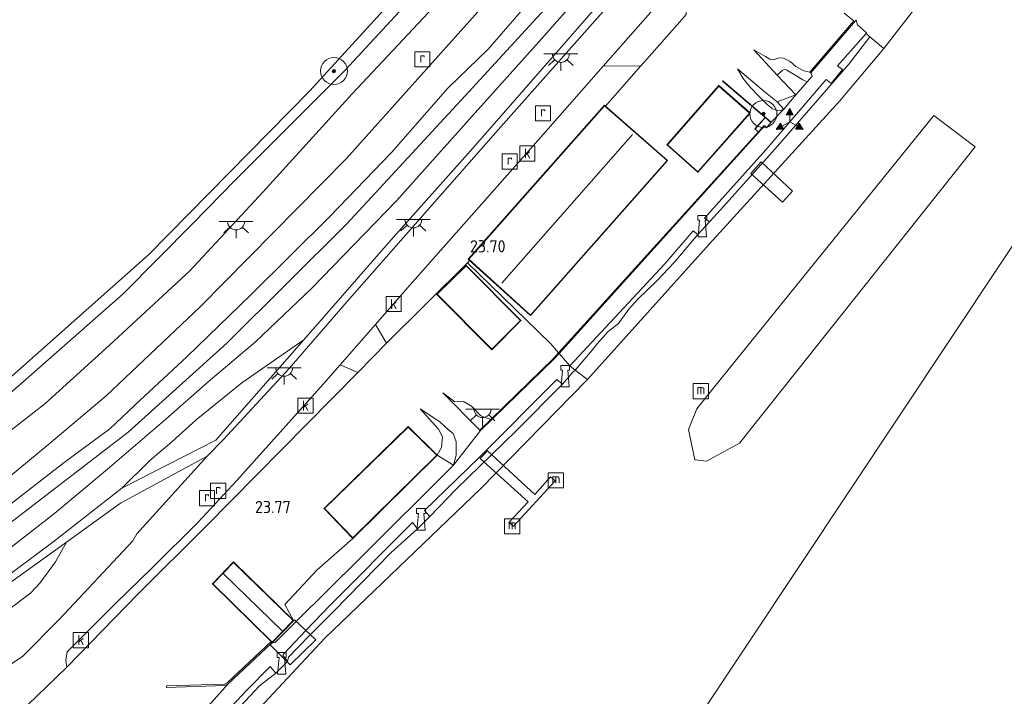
# Model space of a CAD drawing. Header units: metres. Extents: x 185049 to 189876, y 349292 to 352302.
# Tile 215 of 256: x 189560 to 189705, y 351005 to 351105. Entities that reach past the tile are written whole.
import ezdxf
from ezdxf.enums import TextEntityAlignment as Align

# ---------------------------------------------------------------- set-up
doc = ezdxf.new("R2010")
doc.units = ezdxf.units.M
for name, color, linetype, lineweight in [('B-WE-GR-BOOM-S', 90, 'Continuous', 25), ('B-WE-GR-GRAS-GV', 60, 'Continuous', 13), ('B-WE-GW-OPHOGING_KRUIN-G', 90, 'Continuous', 18), ('B-WE-GW-TALUD_KRUIN-G', 90, 'Continuous', 18), ('B-WE-GW-TALUD_TEEN-G', 90, 'Continuous', 18), ('B-WE-IE-MEUBILAIR_WATERWEGMEUBILAIR-S', 150, 'Continuous', 25), ('B-WE-IE-MEUBILAIR_WEGMEUBILAIR_VERKEERSBORD-S', 7, 'Continuous', 25), ('B-WE-IE-TERREINAFSCHEIDING_DOORGANG-G', 210, 'Continuous', 18), ('B-WE-IE-TERREINAFSCHEIDING_KUNSTMATIG_HEKWERK-G', 20, 'IE-TERREINAFSCHEIDING-KUNSTMATIG', 18), ('B-WE-IE-TERREINAFSCHEIDING_KUNSTMATIG_MUUR-GV', 90, 'Continuous', 18), ('B-WE-KG-KADASTRAAL_DAKRAND-G', 170, 'Continuous', 18), ('B-WE-KG-KADASTRAAL_NOK-G', 10, 'Continuous', 18), ('B-WE-KL-ET_LS_OV_LICHTPUNT-S', 190, 'Continuous', 25), ('B-WE-KW-KUNSTWERK_BRUG-GV', 170, 'Continuous', 18), ('B-WE-KW-KUNSTWERK_PONTON-GV', 170, 'Continuous', 18), ('B-WE-KW-KUNSTWERK_STEIGER-GV', 170, 'Continuous', 18), ('B-WE-OB-BEKLEDING_STEEN-GV', 30, 'Continuous', 18), ('B-WE-OB-BEKLEDING_STORTSTEEN-GV', 30, 'Continuous', 18), ('B-WE-OB-OEVERVOORZIENING-G', 7, 'Continuous', 18), ('B-WE-OG-BEBOUWING_BEDRIJVEN-GV', 7, 'Continuous', 18), ('B-WE-OG-BEBOUWING_LOODS-GV', 7, 'Continuous', 35), ('B-WE-OG-BEBOUWING_LUIFEL-GV', 7, 'Continuous', 18), ('B-WE-OG-BEBOUWING_SCHUUR-GV', 7, 'Continuous', 35), ('B-WE-OG-TERREIN-GV', 7, 'Continuous', 18), ('B-WE-OG-WATER_HAVEN-GV', 170, 'Continuous', 18), ('B-WE-OG-WATER_KANAAL-GV', 120, 'Continuous', 18), ('B-WE-OG-WATER_RIVIER-GV', 130, 'Continuous', 18), ('B-WE-OG-WEG_TRAP-GV', 7, 'Continuous', 18), ('B-WE-RI-GWA_KOLK-S', 30, 'Continuous', 25), ('B-WE-RI-GWA_RIOOLPUT-S', 30, 'Continuous', 25), ('B-WE-VH-ONVERHARD-GV', 252, 'Continuous', 18), ('B-WE-VH-VERHARDING_ASFALT-GV', 252, 'Continuous', 18), ('B-WE-VH-VERHARDING_BASALTVERHARDING-GV', 252, 'Continuous', 18), ('B-WE-VH-VERHARDING_BETON-GV', 252, 'Continuous', 18), ('B-WE-VH-VERHARDING_STRAATBAKSTEEN-GV', 252, 'Continuous', 18), ('X-XX-AL-HOOGTELABEL-S', 7, 'Continuous', 25)]:
    doc.layers.add(name, color=color, linetype=linetype, lineweight=lineweight)
doc.styles.add('NLCS-ISO', font='NLCS-ISO.ttf')
doc.styles.add('NLCS-ISO-ANNOTATIVE-T18', font='NLCS-ISO.ttf', dxfattribs={"height": 1.8})
doc.linetypes.add('IE-TERREINAFSCHEIDING-KUNSTMATIG', pattern='A,4,[82,NLCS.SHX,S=0.75,R=90,X=0,Y=0],4,-2', length=10)

# ---------------------------------------------------------------- blocks, each defined once
blk = doc.blocks.new('SAL-HOOGTELABEL-SO')
at = {"color": 0, "linetype": 'ByBlock', "lineweight": -2, "style": 'NLCS-ISO-ANNOTATIVE-T18'}
blk.add_attdef('HOOGTE', text='', height=1.8, dxfattribs=at).set_placement((2.79, 0), align=Align.RIGHT)
blk = doc.blocks.new('SGR-BOOM_01-SO')
at = {"linetype": 'ByBlock', "lineweight": 18}
h = blk.add_hatch(color=0, dxfattribs=at)
h.dxf.hatch_style = 1
edge = h.paths.add_edge_path()
edge.add_arc((0, 0), 0.25, 0, 360)
at = {"color": 0, "linetype": 'ByBlock', "lineweight": 18}
for radius in [2, 0.25]:
    blk.add_circle((0, 0), radius, dxfattribs=at)
blk = doc.blocks.new('SIE-WEG_VERKEERSBORD_WEGWIJZER-SO')
at = {"linetype": 'ByBlock', "lineweight": 18}
h = blk.add_hatch(color=0, dxfattribs=at)
h.dxf.hatch_style = 1
h.paths.add_polyline_path([(0.5, 1), (0, 2), (-0.5, 1)])
h = blk.add_hatch(color=0, dxfattribs=at)
h.dxf.hatch_style = 1
h.paths.add_polyline_path([(-1.38, -0.22), (-2, -1.15), (-0.88, -1.09)])
h = blk.add_hatch(color=0, dxfattribs=at)
h.dxf.hatch_style = 1
h.paths.add_polyline_path([(1.38, -0.22), (2, -1.15), (0.88, -1.09)])
at = {"color": 0, "linetype": 'ByBlock', "lineweight": 18}
for points in [[(0.5, 1), (0, 2), (-0.5, 1)], [(-1.38, -0.22), (-2, -1.15), (-0.88, -1.09)], [(1.38, -0.22), (2, -1.15), (0.88, -1.09)]]:
    blk.add_lwpolyline(points, close=True, dxfattribs=at)
for points in [[(-1.13, -0.65), (0, 0)], [(0, 1), (0, 0)], [(1.13, -0.65), (0, 0)]]:
    blk.add_lwpolyline(points, dxfattribs=at)
blk = doc.blocks.new('SIE-WATER_BOLDER-SO')
at = {"color": 0, "linetype": 'ByBlock', "lineweight": 18}
blk.add_lwpolyline([(0.4, 0.87), (0.6, -1.59), (-0.6, -1.59), (-0.4, 0.87), (-0.65, 0.87), (-0.65, 1.59), (0.65, 1.59), (0.65, 0.87)], close=True, dxfattribs=at)
blk = doc.blocks.new('SIE-WATER_MEERPAAL-SO')
at = {"color": 0, "linetype": 'ByBlock', "lineweight": 18}
blk.add_lwpolyline([(-1.12, -1.12), (1.12, -1.12), (1.12, 1.12), (-1.12, 1.12)], close=True, dxfattribs=at)
at = {"color": 0, "linetype": 'ByBlock', "lineweight": 18, "style": 'NLCS-ISO'}
blk.add_text('m', height=1.5, dxfattribs=at).set_placement((0, 0.28), align=Align.MIDDLE_CENTER)
blk = doc.blocks.new('SKL-ET_OV_LICHTPUNT-SO')
at = {"color": 0, "linetype": 'ByBlock', "lineweight": 18}
for points in [[(-1.25, 0), (-2.5, 0)], [(1.25, 0), (2.5, 0)], [(-0.92, -0.85), (-1.83, -1.7)], [(0, -1.25), (0, -2.5)], [(0.92, -0.85), (1.83, -1.7)]]:
    blk.add_lwpolyline(points, dxfattribs=at)
blk.add_lwpolyline([(0, 0), (1.25, 0, -1), (-1.25, 0)], format="xyb", close=True, dxfattribs=at)
blk = doc.blocks.new('SRI-PUT_INSPECTIEPUT_RIOOLPUT-SO')
at = {"color": 0, "linetype": 'ByBlock', "lineweight": 18}
blk.add_lwpolyline([(-1.12, -1.12), (1.12, -1.12), (1.12, 1.12), (-1.12, 1.12)], close=True, dxfattribs=at)
at = {"color": 0, "linetype": 'ByBlock', "lineweight": 18, "style": 'NLCS-ISO'}
blk.add_text('r', height=1.5, dxfattribs=at).set_placement((0, 0.28), align=Align.MIDDLE_CENTER)
blk = doc.blocks.new('SRI-KOLK-SO')
at = {"color": 0, "linetype": 'ByBlock', "lineweight": 18}
blk.add_lwpolyline([(-1.125, -1.125), (1.125, -1.125), (1.125, 1.125), (-1.125, 1.125)], close=True, dxfattribs=at)
at = {"color": 0, "linetype": 'ByBlock', "lineweight": 18, "style": 'NLCS-ISO'}
blk.add_text('k', height=1.5, dxfattribs=at).set_placement((0, 0), align=Align.MIDDLE_CENTER)

msp = doc.modelspace()

# ---------------------------------------------------------------- linework, layer by layer
at = {"layer": 'B-WE-GR-GRAS-GV'}
for points in [[(189552.166, 351045.045, 21.683), (189559.647, 351051.48, 21.647), (189574.859, 351064.827, 21.731), (189585.144, 351075.223, 21.677), (189591.441, 351081.704, 21.539), (189607.656, 351097.896, 21.548), (189624.239, 351115.83, 21.539), (189628.203, 351120.074, 21.539), (189637.833, 351131.254, 21.575), (189648.216, 351143.361, 21.575), (189656.218, 351152.726, 21.605), (189667.7, 351166.982, 21.584), (189675.055, 351176.152, 21.578), (189685.17, 351189.639, 21.644), (189691.683, 351198.679, 21.581), (189697.644, 351206.379, 21.559)], [(189498.705, 351003.666, 23.475), (189528.546, 351022.655, 23.294), (189553.105, 351040.689, 23.285), (189563.284, 351048.593, 23.237), (189572.822, 351057.255, 23.192), (189584.683, 351068.247, 23.132), (189595.522, 351079.887, 22.91), (189608.683, 351094.395, 22.568), (189624.476, 351111.277, 22.565), (189635.485, 351123.437, 22.547), (189645.553, 351135.26, 22.535), (189655.764, 351147, 22.562), (189662.189, 351154.903, 22.553), (189670.584, 351165.807, 22.487), (189678.085, 351175.404, 22.478), (189688.87, 351189.272, 22.511), (189698.2, 351201.729, 22.496)], [(189704.04, 351201.318, 22.817), (189686.426, 351177.951, 22.799), (189670.475, 351157.327, 22.796), (189649.336, 351131.575, 22.877), (189629.033, 351108.511, 22.907), (189607.839, 351084.794, 23.033), (189586.246, 351062.925, 23.306), (189572.316, 351049.752, 23.321), (189563.861, 351042.627, 23.387), (189556.359, 351036.475, 23.441), (189547.512, 351029.562, 23.471), (189538.684, 351022.918, 23.549), (189524.305, 351012.812, 23.543), (189516.03, 351007.573, 23.531), (189506.235, 351000.941, 23.51)], [(189506.235, 351000.941, 23.51), (189516.03, 351007.573, 23.531), (189524.305, 351012.812, 23.543), (189538.684, 351022.918, 23.549), (189547.512, 351029.562, 23.471), (189556.359, 351036.475, 23.441), (189563.861, 351042.627, 23.387), (189572.316, 351049.752, 23.321), (189586.246, 351062.925, 23.306), (189607.839, 351084.794, 23.033), (189629.033, 351108.511, 22.907), (189649.336, 351131.575, 22.877), (189670.475, 351157.327, 22.796), (189686.426, 351177.951, 22.799), (189704.04, 351201.318, 22.817)], [(189698.2, 351201.729, 22.496), (189688.87, 351189.272, 22.511), (189678.085, 351175.404, 22.478), (189670.584, 351165.807, 22.487), (189662.189, 351154.903, 22.553), (189655.764, 351147, 22.562), (189645.553, 351135.26, 22.535), (189635.485, 351123.437, 22.547), (189624.476, 351111.277, 22.565), (189608.683, 351094.395, 22.568), (189595.522, 351079.887, 22.91), (189584.683, 351068.247, 23.132), (189572.822, 351057.255, 23.192), (189563.284, 351048.593, 23.237), (189553.105, 351040.689, 23.285)], [(189557.101, 351032.901, 24.557), (189566.141, 351039.93, 24.572), (189572.889, 351044.893, 24.602), (189577.377, 351049.149, 24.593), (189584.267, 351055.557, 24.593), (189593.706, 351064.684, 24.539), (189605.391, 351076.267, 24.527), (189614.529, 351085.761, 24.485), (189622.85, 351095.239, 24.419), (189628.817, 351101.039, 24.416), (189634.971, 351108.108, 24.422), (189641.779, 351115.723, 24.431), (189646.388, 351121.055, 24.41), (189651.739, 351127.388, 24.389), (189660.354, 351137.359, 24.413), (189666.519, 351143.95, 24.452), (189671.911, 351150.362, 24.56), (189680.948, 351160.871, 24.566), (189683.585, 351164.468, 24.563), (189688.381, 351171.168, 24.542), (189692.417, 351176.593, 24.455), (189699.693, 351186.335, 24.434), (189708.142, 351197.897, 24.438)], [(189708.142, 351197.897, 24.438), (189699.693, 351186.335, 24.434), (189692.417, 351176.593, 24.455), (189688.381, 351171.168, 24.542), (189683.585, 351164.468, 24.563), (189680.948, 351160.871, 24.566), (189671.911, 351150.362, 24.56), (189666.519, 351143.95, 24.452), (189660.354, 351137.359, 24.413), (189651.739, 351127.388, 24.389), (189646.388, 351121.055, 24.41), (189641.779, 351115.723, 24.431), (189634.971, 351108.108, 24.422), (189628.817, 351101.039, 24.416), (189622.85, 351095.239, 24.419), (189614.529, 351085.761, 24.485), (189605.391, 351076.267, 24.527), (189593.706, 351064.684, 24.539), (189584.267, 351055.557, 24.593), (189577.377, 351049.149, 24.593), (189572.889, 351044.893, 24.602), (189566.141, 351039.93, 24.572), (189557.101, 351032.901, 24.557)], [(189525.929, 351003.942, 24.557), (189542.071, 351015.79, 24.647), (189555.722, 351025.434, 24.656), (189564.742, 351032.431, 24.773), (189572.507, 351038.915, 24.746), (189581.146, 351046.321, 24.704), (189587.399, 351051.827, 24.71), (189594.399, 351057.736, 24.719), (189602.693, 351065.621, 24.689), (189615.267, 351078.612, 24.659), (189626.45, 351091.093, 24.566), (189636.358, 351102.153, 24.641), (189647.447, 351114.73, 24.551), (189660.014, 351129.598, 24.56), (189666.99, 351137.926, 24.68), (189673.986, 351146.032, 24.698), (189679.57, 351152.921, 24.689), (189685.748, 351160.212, 24.653), (189691.077, 351167.438, 24.578), (189700.814, 351179.733, 24.503), (189712.237, 351194.759, 24.549)], [(189712.237, 351194.759, 24.549), (189700.814, 351179.733, 24.503), (189691.077, 351167.438, 24.578), (189685.748, 351160.212, 24.653), (189679.57, 351152.921, 24.689), (189673.986, 351146.032, 24.698), (189666.99, 351137.926, 24.68), (189660.014, 351129.598, 24.56), (189647.447, 351114.73, 24.551), (189636.358, 351102.153, 24.641), (189626.45, 351091.093, 24.566), (189615.267, 351078.612, 24.659), (189602.693, 351065.621, 24.689), (189594.399, 351057.736, 24.719), (189587.399, 351051.827, 24.71), (189581.146, 351046.321, 24.704), (189572.507, 351038.915, 24.746), (189564.742, 351032.431, 24.773), (189555.722, 351025.434, 24.656), (189542.071, 351015.79, 24.647), (189525.929, 351003.942, 24.557)], [(189556.059, 351021.948, 23.783), (189564.447, 351028.147, 23.885), (189574.636, 351036.128, 23.771), (189588.557, 351043.19, 23.72), (189601.572, 351058.067, 23.681), (189614.401, 351072.768, 23.702), (189626.62, 351086.418, 23.639), (189641.66, 351103.694, 23.75), (189656.784, 351121.021, 23.66), (189677.201, 351143.407, 23.657), (189689.829, 351156.235, 23.594), (189694.422, 351161.429, 23.627), (189716.192, 351186.309, 23.693)], [(189705.359, 351181.357, 23.6), (189698.56, 351171.716, 23.534), (189688.588, 351159.184, 23.585), (189681.456, 351150.523, 23.609), (189672.827, 351140.541, 23.63), (189656.784, 351121.021, 23.66), (189641.66, 351103.694, 23.75), (189626.62, 351086.418, 23.639), (189614.401, 351072.768, 23.702), (189601.572, 351058.067, 23.681), (189592.383, 351051.681, 23.828), (189585.661, 351046.23, 23.843), (189582.041, 351042.976, 23.813), (189578.793, 351040.23, 23.789), (189574.636, 351036.128, 23.771), (189564.447, 351028.147, 23.885), (189556.059, 351021.948, 23.783), (189549.196, 351017.042, 23.783), (189528.936, 351002.558, 23.708)], [(189714.454, 351174.169, 23.704), (189696.304, 351160.316, 23.63), (189689.554, 351154.135, 23.639), (189685.246, 351149.91, 23.663), (189682.774, 351147.684, 23.681), (189679.42, 351144.521, 23.66), (189672.916, 351137.309, 23.588), (189664.461, 351127.57, 23.579), (189644.647, 351105.245, 23.666), (189630.289, 351089.088, 23.693), (189607.97, 351063.725, 23.675), (189599.393, 351053.828, 23.699), (189589.671, 351043.293, 23.678), (189587.285, 351040.84, 23.678), (189574.46, 351033.894, 23.762), (189566.477, 351028.145, 23.666), (189556.658, 351021.074, 23.747)]]:
    msp.add_polyline3d(points, dxfattribs=at)
for points in [[(189670.454, 351099.53, 23.564), (189671.12, 351099.483, 23.581), (189671.79, 351099.731, 23.581), (189672.496, 351099.664, 23.595), (189673.491, 351099.201, 23.595), (189674.286, 351098.446, 23.586), (189675.495, 351097.823, 23.581), (189676.376, 351097.617, 23.48), (189676.531, 351097.51, 22.257), (189676.734, 351097.037, 22.389), (189675.991, 351096.188, 22.453), (189675.353, 351096.469, 22.575), (189674.331, 351097.118, 22.593), (189672.997, 351097.929, 22.718), (189672.635, 351098.041, 22.744), (189672.28, 351097.878, 22.762), (189671.556, 351097.19, 22.795), (189668.116, 351100.931, 23.52), (189669.831, 351099.95, 23.564)], [(189672.546, 351092.156, 22.277), (189671.992, 351091.944, 22.377), (189671.345, 351091.981, 22.68), (189670.818, 351092.252, 22.947), (189670.07, 351092.859, 23.224), (189668.703, 351094.229, 23.454), (189667.54, 351095.419, 23.559), (189666.505, 351096.668, 23.636), (189665.698, 351098.119, 23.669), (189669.58, 351094.82, 22.844), (189671.554, 351093.253, 22.364)], [(189675.991, 351096.188, 22.453), (189674.298, 351094.274, 22.262), (189671.556, 351097.19, 22.795), (189672.28, 351097.878, 22.762), (189672.635, 351098.041, 22.744), (189672.997, 351097.929, 22.718), (189674.331, 351097.118, 22.593), (189675.353, 351096.469, 22.575)], [(189588.557, 351043.19, 23.72), (189574.636, 351036.128, 23.771), (189578.793, 351040.23, 23.789), (189582.041, 351042.976, 23.813), (189585.661, 351046.23, 23.843), (189592.383, 351051.681, 23.828), (189601.572, 351058.067, 23.681)], [(189526.695, 350988.324, 23.63), (189520.602, 350983.727, 23.615), (189519.946, 350984.4, 23.52), (189525.792, 350988.498, 23.612), (189553.998, 351008.973, 23.705), (189556.629, 351010.826, 23.679), (189554.297, 351014.443, 23.692), (189554.523, 351015.265, 23.683), (189555.2, 351016.1, 23.666), (189561.178, 351020.621, 23.683), (189562.509, 351022.057, 23.679), (189564.822, 351025.208, 23.688), (189566.477, 351028.145, 23.666), (189574.46, 351033.894, 23.762), (189587.285, 351040.84, 23.678), (189576.884, 351029.385, 23.756), (189576.261, 351028.349, 23.75), (189565.373, 351016.679, 23.771), (189560.025, 351011.271, 23.759), (189558.024, 351009.934, 23.723), (189555.585, 351008.681, 23.714), (189549.673, 351004.503, 23.684)], [(189597.299, 351013.313, 22.367), (189596.778, 351013.185, 22.301), (189596.75, 351013.443, 23.208), (189596.894, 351013.289, 23.207), (189600.045, 351016.54, 23.207), (189598.753, 351018.929, 23.678), (189603.536, 351024.035, 23.729), (189608.824, 351028.702, 23.915), (189621.289, 351040.997, 23.915), (189623.673, 351039.529, 22.367), (189609.776, 351025.669, 22.367), (189600.488, 351016.444, 22.367)], [(189556.629, 351010.826, 23.679), (189553.998, 351008.973, 23.705), (189552.053, 351012.333, 23.747), (189549.612, 351016.43, 23.747), (189556.658, 351021.074, 23.747), (189566.477, 351028.145, 23.666), (189564.822, 351025.208, 23.688), (189562.509, 351022.057, 23.679), (189561.178, 351020.621, 23.683), (189555.2, 351016.1, 23.666), (189554.523, 351015.265, 23.683), (189554.297, 351014.443, 23.692)]]:
    msp.add_polyline3d(points, close=True, dxfattribs=at)
at = {"layer": 'B-WE-GW-OPHOGING_KRUIN-G'}
msp.add_polyline3d([(189508.3715, 350994.8282, 24.6808), (189538.645, 351016.388, 24.689), (189558.465, 351031.236, 24.773), (189575.604, 351044.375, 24.764), (189590.184, 351057.555, 24.758), (189607.908, 351075.187, 24.683), (189625.974, 351094.715, 24.557), (189642.72, 351112.985, 24.581), (189653.026, 351124.874, 24.563), (189673.86, 351148.983, 24.701), (189692.528, 351173.552, 24.602), (189709.944, 351196.348, 24.539)], dxfattribs=at)
at = {"layer": 'B-WE-GW-TALUD_KRUIN-G'}
for points in [[(189700.058, 351204.285, 22.461), (189698.2, 351201.729, 22.496), (189688.87, 351189.272, 22.511), (189678.085, 351175.404, 22.478), (189670.584, 351165.807, 22.487), (189662.189, 351154.903, 22.553), (189655.764, 351147, 22.562), (189645.553, 351135.26, 22.535), (189635.485, 351123.437, 22.547), (189624.476, 351111.277, 22.565), (189608.683, 351094.395, 22.568), (189595.522, 351079.887, 22.91), (189584.683, 351068.247, 23.132), (189572.822, 351057.255, 23.192), (189563.284, 351048.593, 23.237), (189553.105, 351040.689, 23.285), (189528.546, 351022.655, 23.294), (189498.705, 351003.666, 23.475)], [(189708.142, 351197.897, 24.438), (189699.693, 351186.335, 24.434), (189692.417, 351176.593, 24.455), (189688.381, 351171.168, 24.542), (189683.585, 351164.468, 24.563), (189680.948, 351160.871, 24.566), (189671.911, 351150.362, 24.56), (189666.519, 351143.95, 24.452), (189660.354, 351137.359, 24.413), (189651.739, 351127.388, 24.389), (189646.388, 351121.055, 24.41), (189641.779, 351115.723, 24.431), (189634.971, 351108.108, 24.422), (189628.817, 351101.039, 24.416), (189622.85, 351095.239, 24.419), (189614.529, 351085.761, 24.485), (189605.391, 351076.267, 24.527), (189593.706, 351064.684, 24.539), (189584.267, 351055.557, 24.593), (189577.377, 351049.149, 24.593), (189572.889, 351044.893, 24.602), (189566.141, 351039.93, 24.572), (189557.101, 351032.901, 24.557)], [(189712.237, 351194.759, 24.549), (189700.814, 351179.733, 24.503), (189691.077, 351167.438, 24.578), (189685.748, 351160.212, 24.653), (189679.57, 351152.921, 24.689), (189673.986, 351146.032, 24.698), (189666.99, 351137.926, 24.68), (189660.014, 351129.598, 24.56), (189647.447, 351114.73, 24.551), (189636.358, 351102.153, 24.641), (189626.45, 351091.093, 24.566), (189615.267, 351078.612, 24.659), (189602.693, 351065.621, 24.689), (189594.399, 351057.736, 24.719), (189587.399, 351051.827, 24.71), (189581.146, 351046.321, 24.704), (189572.507, 351038.915, 24.746), (189564.742, 351032.431, 24.773), (189555.722, 351025.434, 24.656), (189542.071, 351015.79, 24.647), (189525.929, 351003.942, 24.557), (189510.241, 350993.119, 24.654)], [(189685.263, 351102.85, 22.295), (189682.16, 351098.815, 22.205), (189671.254, 351086.267, 22.208), (189663.186, 351077.256, 22.298), (189661.546, 351075.474, 22.274), (189659.833, 351073.601, 22.274), (189656.341, 351069.502, 22.056), (189653.739, 351066.747, 22.025), (189650.956, 351064.079, 22.016), (189649.609, 351062.558, 22.069), (189648.094, 351060.476, 22.069), (189646.55, 351059.298, 22.038), (189644.92, 351057.472, 22.02), (189643.924, 351056.209, 22.091), (189641.676, 351053.567, 22.196)], [(189676.376, 351097.617, 23.48), (189675.495, 351097.823, 23.581), (189674.286, 351098.446, 23.586), (189673.491, 351099.201, 23.595), (189672.496, 351099.664, 23.595), (189671.79, 351099.731, 23.581), (189671.12, 351099.483, 23.581), (189670.454, 351099.53, 23.564), (189669.831, 351099.95, 23.564), (189668.116, 351100.931, 23.52)], [(189665.698, 351098.119, 23.669), (189666.505, 351096.668, 23.636), (189667.54, 351095.419, 23.559), (189668.703, 351094.229, 23.454), (189670.07, 351092.859, 23.224), (189670.818, 351092.252, 22.947), (189671.345, 351091.981, 22.68), (189671.992, 351091.944, 22.377), (189672.546, 351092.156, 22.277)], [(189641.676, 351053.567, 22.196), (189641.323, 351053.27, 22.271), (189639.791, 351051.515, 22.271), (189632.913, 351044.545, 22.196), (189624.061, 351035.989, 22.211), (189620.188, 351031.916, 22.313), (189618.366, 351030.118, 22.313), (189614.449, 351026.615, 22.184), (189605.88, 351017.842, 22.187), (189602.327, 351014.294, 22.208), (189599.285, 351011.121, 22.208), (189599.13, 351010.516, 22.307), (189597.41, 351008.774, 22.307), (189595.002, 351006.913, 22.235), (189588.537, 351000.022, 22.235), (189580.828, 350992.606, 22.232), (189577.875, 350989.645, 22.277), (189576.074, 350987.795, 22.292), (189570.756, 350982.418, 22.25), (189560.796, 350972.653, 22.25), (189556.534, 350968.547, 22.298), (189554.797, 350966.715, 22.298), (189548.016, 350960.168, 22.145)], [(189629.208, 351046.271, 23.582), (189627.732, 351046.828, 23.609), (189626.368, 351048.262, 23.738), (189625.186, 351048.933, 23.822), (189623.873, 351048.898, 23.852), (189622.117, 351050.2, 23.831)], [(189618.763, 351047.831, 23.906), (189621.453, 351044.848, 23.87), (189622.069, 351043.715, 23.825), (189621.897, 351042.145, 23.807), (189621.289, 351040.997, 23.915)], [(189608.824, 351028.702, 23.915), (189603.536, 351024.035, 23.729), (189598.753, 351018.929, 23.678), (189600.045, 351016.54, 23.207)]]:
    msp.add_polyline3d(points, dxfattribs=at)
at = {"layer": 'B-WE-GW-TALUD_TEEN-G'}
for points in [[(189704.04, 351201.318, 22.817), (189686.426, 351177.951, 22.799), (189670.475, 351157.327, 22.796), (189649.336, 351131.575, 22.877), (189629.033, 351108.511, 22.907), (189607.839, 351084.794, 23.033), (189586.246, 351062.925, 23.306), (189572.316, 351049.752, 23.321), (189563.861, 351042.627, 23.387), (189556.359, 351036.475, 23.441), (189547.512, 351029.562, 23.471), (189538.684, 351022.918, 23.549), (189524.305, 351012.812, 23.543), (189516.03, 351007.573, 23.531), (189506.235, 351000.941, 23.51), (189503.742, 350998.957, 23.374)], [(189668.116, 351100.931, 23.52), (189671.556, 351097.19, 22.795), (189672.28, 351097.878, 22.762), (189672.635, 351098.041, 22.744), (189672.997, 351097.929, 22.718), (189674.331, 351097.118, 22.593), (189675.353, 351096.469, 22.575), (189675.991, 351096.188, 22.453), (189676.734, 351097.037, 22.389), (189676.531, 351097.51, 22.257)], [(189665.698, 351098.119, 23.669), (189669.58, 351094.82, 22.844), (189671.554, 351093.253, 22.364)], [(189671.554, 351093.253, 22.364), (189672.546, 351092.156, 22.277)], [(189601.572, 351058.067, 23.681), (189592.383, 351051.681, 23.828), (189585.661, 351046.23, 23.843), (189582.041, 351042.976, 23.813), (189578.793, 351040.23, 23.789), (189574.636, 351036.128, 23.771)], [(189622.117, 351050.2, 23.831), (189627.591, 351044.697, 22.34)], [(189596.778, 351013.185, 22.301), (189597.299, 351013.313, 22.367), (189600.488, 351016.444, 22.367), (189609.776, 351025.669, 22.367), (189623.673, 351039.529, 22.367), (189624.104, 351041.013, 22.406), (189624.083, 351042.965, 22.481), (189623.663, 351044.21, 22.754), (189622.968, 351044.721, 22.976), (189621.673, 351045.943, 23.339), (189618.763, 351047.831, 23.906)]]:
    msp.add_polyline3d(points, dxfattribs=at)
at = {"layer": 'B-WE-IE-TERREINAFSCHEIDING_DOORGANG-G'}
for points in [[(189652.276, 351099.536, 23.801), (189657.523, 351105.452, 23.801)], [(189609.549, 351053.209, 23.699), (189613.798, 351057.559, 23.699)], [(189640.878, 351054.187, 22.271), (189639.312, 351056.005, 22.244)], [(189560.686, 351004.027, 23.576), (189566.507, 351009.659, 23.576)]]:
    msp.add_polyline3d(points, dxfattribs=at)
at = {"layer": 'B-WE-IE-TERREINAFSCHEIDING_KUNSTMATIG_HEKWERK-G'}
for points in [[(189601.572, 351058.067, 23.681), (189614.401, 351072.768, 23.702), (189626.62, 351086.418, 23.639), (189641.66, 351103.694, 23.75), (189656.784, 351121.021, 23.66)], [(189646.162, 351092.601, 23.766), (189651.395, 351098.536, 23.801), (189652.276, 351099.536, 23.801)], [(189613.798, 351057.559, 23.699), (189625.745, 351069.446, 23.63)], [(189625.745, 351069.446, 23.63), (189626.049, 351069.791, 23.632)], [(189625.745, 351069.446, 23.63), (189629.196, 351066.082, 23.603), (189638.061, 351057.44, 23.534), (189639.214, 351056.101, 23.391), (189639.312, 351056.005, 22.244)], [(189574.636, 351036.128, 23.771), (189588.557, 351043.19, 23.72), (189601.572, 351058.067, 23.681)], [(189641.676, 351053.567, 22.196), (189640.878, 351054.187, 22.271)], [(189643.501, 351052.168, 20.926), (189641.676, 351053.567, 22.196)], [(189566.507, 351009.659, 23.576), (189577.04, 351020.481, 23.654), (189587.074, 351030.445, 23.744), (189609.549, 351053.209, 23.699)], [(189549.196, 351017.042, 23.783), (189556.059, 351021.948, 23.783), (189564.447, 351028.147, 23.885), (189574.636, 351036.128, 23.771)]]:
    msp.add_polyline3d(points, dxfattribs=at)
at = {"layer": 'B-WE-IE-TERREINAFSCHEIDING_KUNSTMATIG_MUUR-GV'}
for points in [[(189663.515, 351096.329, 23.542), (189670.646, 351090.215, 22.186), (189670.611, 351090.178, 22.252), (189669.782, 351090.892, 22.796), (189668.291, 351089.203, 23.407), (189668.243, 351089.241, 23.432), (189669.754, 351090.918, 23.428), (189663.47, 351096.279, 23.559)], [(189669.644, 351089.754, 22.763), (189670.001, 351089.449, 22.27), (189669.959, 351089.407, 22.27), (189669.654, 351089.671, 22.27), (189639.312, 351056.005, 22.244), (189639.214, 351056.101, 23.391), (189668.788, 351088.788, 23.432)], [(189638.657, 351055.323, 22.34), (189627.661, 351044.625, 22.34), (189627.591, 351044.697, 22.34), (189629.208, 351046.271, 23.582), (189638.536, 351055.352, 23.39), (189639.214, 351056.101, 23.391), (189639.312, 351056.005, 22.244)], [(189589.902, 351006.95, 22.301), (189581.252, 351006.673, 22.772), (189581.245, 351006.884, 23.235), (189589.847, 351007.16, 23.208), (189590.234, 351007.362, 23.208), (189596.75, 351013.443, 23.208), (189596.778, 351013.185, 22.301), (189590.357, 351007.188, 22.301)]]:
    msp.add_polyline3d(points, close=True, dxfattribs=at)
at = {"layer": 'B-WE-KG-KADASTRAAL_DAKRAND-G'}
for points in [[(189659.839, 351082.902, 26.166), (189655.35, 351086.894, 26.319), (189662.909, 351095.529, 26.319), (189667.473, 351091.547, 26.188)], [(189635.095, 351061.702, 28.78), (189625.94, 351069.957, 28.78), (189646.018, 351092.661, 28.78), (189655.266, 351084.551, 28.78)], [(189629.36, 351056.65, 26.536), (189621.26, 351064.807, 26.455), (189625.546, 351068.987, 26.455), (189633.585, 351060.903, 26.604)], [(189608.825, 351028.773, 26.406), (189604.632, 351033.105, 26.496), (189616.997, 351045.153, 26.681), (189621.218, 351040.997, 26.405)], [(189596.893, 351013.36, 26.698), (189588.108, 351021.975, 26.698), (189591.184, 351025.147, 26.701), (189599.974, 351016.539, 26.677)]]:
    msp.add_polyline3d(points, close=True, dxfattribs=at)
at = {"layer": 'B-WE-KG-KADASTRAAL_NOK-G'}
for points in [[(189630.831, 351066.427, 30.014), (189650.149, 351088.41, 30.014)], [(189589.666, 351023.438, 27.529), (189598.348, 351015.045, 27.529)]]:
    msp.add_polyline3d(points, dxfattribs=at)
at = {"layer": 'B-WE-KW-KUNSTWERK_BRUG-GV'}
msp.add_polyline3d([(189673.822, 351080.035, 22.182), (189672.332, 351078.385, 22.173), (189667.653, 351082.619, 22.151), (189669.184, 351084.347, 22.151)], close=True, dxfattribs=at)
at = {"layer": 'B-WE-KW-KUNSTWERK_PONTON-GV'}
msp.add_polyline3d([(189665.98, 351042.772, 22.457), (189661.085, 351040.105, 22.721), (189659.374, 351040.328, 22.721), (189658.428, 351044.769, 22.721), (189659.693, 351047.867, 22.721), (189662.219, 351051.054, 22.721), (189694.703, 351091.187, 22.157), (189700.85, 351086.553, 22.157)], close=True, dxfattribs=at)
at = {"layer": 'B-WE-KW-KUNSTWERK_STEIGER-GV'}
msp.add_polyline3d([(189628.732, 351041.635, 22.322), (189635.702, 351035.182, 22.232), (189638.027, 351037.773, 22.232), (189638.721, 351037.21, 22.232), (189632.551, 351030.497, 22.232), (189631.886, 351031.019, 22.232), (189634.734, 351034.108, 22.232), (189627.645, 351040.5, 22.355)], close=True, dxfattribs=at)
at = {"layer": 'B-WE-OB-BEKLEDING_STEEN-GV'}
for points in [[(189661.548, 351072.222, 20.926), (189643.501, 351052.168, 20.926), (189641.676, 351053.567, 22.196), (189643.924, 351056.209, 22.091), (189644.92, 351057.472, 22.02), (189646.55, 351059.298, 22.038), (189648.094, 351060.476, 22.069), (189649.609, 351062.558, 22.069), (189650.956, 351064.079, 22.016), (189653.739, 351066.747, 22.025), (189656.341, 351069.502, 22.056), (189659.833, 351073.601, 22.274), (189661.546, 351075.474, 22.274), (189663.186, 351077.256, 22.298), (189671.254, 351086.267, 22.208), (189682.16, 351098.815, 22.205), (189685.263, 351102.85, 22.295), (189687.305, 351101.107, 20.926), (189680.834, 351093.382, 20.927)], [(189622.117, 351050.2, 23.831), (189623.873, 351048.898, 23.852), (189625.186, 351048.933, 23.822), (189626.368, 351048.262, 23.738), (189627.732, 351046.828, 23.609), (189629.208, 351046.271, 23.582), (189627.591, 351044.697, 22.34)], [(189624.104, 351041.013, 22.406), (189623.673, 351039.529, 22.367), (189621.289, 351040.997, 23.915), (189621.897, 351042.145, 23.807), (189622.069, 351043.715, 23.825), (189621.453, 351044.848, 23.87), (189618.763, 351047.831, 23.906), (189621.673, 351045.943, 23.339), (189622.968, 351044.721, 22.976), (189623.663, 351044.21, 22.754), (189624.083, 351042.965, 22.481)]]:
    msp.add_polyline3d(points, close=True, dxfattribs=at)
msp.add_polyline3d([(189588.537, 351000.022, 22.235), (189595.002, 351006.913, 22.235), (189597.41, 351008.774, 22.307), (189599.13, 351010.516, 22.307), (189599.285, 351011.121, 22.208), (189602.327, 351014.294, 22.208), (189605.88, 351017.842, 22.187), (189614.449, 351026.615, 22.184), (189618.366, 351030.118, 22.313), (189620.188, 351031.916, 22.313), (189624.061, 351035.989, 22.211), (189632.913, 351044.545, 22.196), (189639.791, 351051.515, 22.271), (189641.323, 351053.27, 22.271), (189641.676, 351053.567, 22.196), (189643.501, 351052.168, 20.926), (189627.676, 351036.041, 20.926), (189604.681, 351013.941, 20.926), (189589.46, 350997.673, 20.926)], dxfattribs=at)
at = {"layer": 'B-WE-OB-BEKLEDING_STORTSTEEN-GV'}
for points in [[(189551.27, 351046.394, 20.927), (189578.589, 351070.605, 20.927), (189602.446, 351094.879, 20.927), (189626.517, 351121.196, 20.927), (189645.763, 351143.148, 20.927), (189675.495, 351179.65, 20.927), (189696.439, 351207.406, 20.929)], [(189697.644, 351206.379, 21.559), (189691.683, 351198.679, 21.581), (189685.17, 351189.639, 21.644), (189675.055, 351176.152, 21.578), (189667.7, 351166.982, 21.584), (189656.218, 351152.726, 21.605), (189648.216, 351143.361, 21.575), (189637.833, 351131.254, 21.575), (189628.203, 351120.074, 21.539), (189624.239, 351115.83, 21.539), (189607.656, 351097.896, 21.548), (189591.441, 351081.704, 21.539), (189585.144, 351075.223, 21.677), (189574.859, 351064.827, 21.731), (189559.647, 351051.48, 21.647), (189552.166, 351045.045, 21.683)]]:
    msp.add_polyline3d(points, dxfattribs=at)
at = {"layer": 'B-WE-OB-OEVERVOORZIENING-G'}
for points in [[(189696.439, 351207.406, 20.929), (189675.495, 351179.65, 20.927), (189645.763, 351143.148, 20.927), (189626.517, 351121.196, 20.927), (189602.446, 351094.879, 20.927), (189578.589, 351070.605, 20.927), (189551.27, 351046.394, 20.927), (189527.961, 351029.85, 20.927), (189506.117, 351015.543, 20.927), (189493.535, 351008.408, 20.927)], [(189643.501, 351052.168, 20.926), (189661.548, 351072.222, 20.926), (189680.834, 351093.382, 20.927), (189687.305, 351101.107, 20.926), (189696.55, 351113.029, 20.926), (189705.136, 351122.077, 20.927), (189726.988, 351149.488, 20.926), (189744.775, 351174.313, 20.929)], [(189550.276, 350958.268, 20.696), (189555.668, 350963.939, 20.926), (189589.46, 350997.673, 20.926), (189604.681, 351013.941, 20.926), (189627.676, 351036.041, 20.926), (189643.501, 351052.168, 20.926)]]:
    msp.add_polyline3d(points, dxfattribs=at)
at = {"layer": 'B-WE-OG-BEBOUWING_BEDRIJVEN-GV'}
msp.add_polyline3d([(189655.337, 351084.556, 23.611), (189635.099, 351061.631, 23.611), (189626.049, 351069.791, 23.632), (189625.869, 351069.953, 23.611), (189646.013, 351092.732, 23.611), (189646.162, 351092.601, 23.766)], close=True, dxfattribs=at)
at = {"layer": 'B-WE-OG-BEBOUWING_LOODS-GV'}
for points in [[(189633.591, 351060.839, 23.813), (189629.36, 351056.579, 23.813), (189621.189, 351064.808, 23.813), (189625.547, 351069.057, 23.813), (189633.655, 351060.903, 23.813)], [(189621.289, 351040.997, 23.915), (189608.824, 351028.702, 23.915), (189604.561, 351033.106, 23.915), (189616.997, 351045.223, 23.915)], [(189600.045, 351016.54, 23.207), (189596.894, 351013.289, 23.207), (189596.75, 351013.443, 23.208), (189588.037, 351021.974, 23.644), (189591.183, 351025.218, 23.644)]]:
    msp.add_polyline3d(points, close=True, dxfattribs=at)
at = {"layer": 'B-WE-OG-BEBOUWING_LUIFEL-GV'}
msp.add_polyline3d([(189603.315, 351013.708, 24.194), (189599.549, 351010.009, 24.194), (189596.605, 351012.959, 24.194), (189600.172, 351016.644, 24.194)], close=True, dxfattribs=at)
at = {"layer": 'B-WE-OG-BEBOUWING_SCHUUR-GV'}
msp.add_polyline3d([(189667.544, 351091.551, 23.742), (189659.843, 351082.831, 23.742), (189655.28, 351086.89, 23.742), (189662.905, 351095.599, 23.742)], close=True, dxfattribs=at)
at = {"layer": 'B-WE-OG-TERREIN-GV'}
for points in [[(189681.46, 351106.32, 23.419), (189682.899, 351105.185, 23.445), (189676.376, 351097.617, 23.48), (189675.495, 351097.823, 23.581), (189674.286, 351098.446, 23.586), (189673.491, 351099.201, 23.595), (189672.496, 351099.664, 23.595), (189671.79, 351099.731, 23.581), (189671.12, 351099.483, 23.581), (189670.454, 351099.53, 23.564), (189669.831, 351099.95, 23.564), (189668.116, 351100.931, 23.52), (189671.556, 351097.19, 22.795), (189674.298, 351094.274, 22.262), (189671.554, 351093.253, 22.364), (189669.58, 351094.82, 22.844), (189665.698, 351098.119, 23.669), (189666.505, 351096.668, 23.636), (189667.54, 351095.419, 23.559), (189668.703, 351094.229, 23.454), (189670.07, 351092.859, 23.224), (189670.818, 351092.252, 22.947), (189671.345, 351091.981, 22.68), (189671.992, 351091.944, 22.377), (189672.546, 351092.156, 22.277), (189670.646, 351090.215, 22.186), (189663.515, 351096.329, 23.542), (189663.47, 351096.279, 23.559), (189669.754, 351090.918, 23.428), (189668.243, 351089.241, 23.432), (189668.291, 351089.203, 23.407), (189668.788, 351088.788, 23.432), (189639.214, 351056.101, 23.391), (189638.061, 351057.44, 23.534), (189629.196, 351066.082, 23.603), (189625.745, 351069.446, 23.63), (189626.049, 351069.791, 23.632), (189635.099, 351061.631, 23.611), (189655.337, 351084.556, 23.611), (189646.162, 351092.601, 23.766), (189651.395, 351098.536, 23.801), (189652.276, 351099.536, 23.801), (189657.523, 351105.452, 23.801)], [(189560.686, 351004.027, 23.576), (189566.507, 351009.659, 23.576), (189577.04, 351020.481, 23.654), (189587.074, 351030.445, 23.744), (189609.549, 351053.209, 23.699), (189613.798, 351057.559, 23.699), (189625.745, 351069.446, 23.63), (189629.196, 351066.082, 23.603), (189638.061, 351057.44, 23.534), (189639.214, 351056.101, 23.391), (189638.536, 351055.352, 23.39), (189629.208, 351046.271, 23.582), (189627.732, 351046.828, 23.609), (189626.368, 351048.262, 23.738), (189625.186, 351048.933, 23.822), (189623.873, 351048.898, 23.852), (189622.117, 351050.2, 23.831), (189627.591, 351044.697, 22.34), (189627.661, 351044.625, 22.34), (189623.673, 351039.529, 22.367), (189624.104, 351041.013, 22.406), (189624.083, 351042.965, 22.481), (189623.663, 351044.21, 22.754), (189622.968, 351044.721, 22.976), (189621.673, 351045.943, 23.339), (189618.763, 351047.831, 23.906), (189621.453, 351044.848, 23.87), (189622.069, 351043.715, 23.825), (189621.897, 351042.145, 23.807), (189621.289, 351040.997, 23.915), (189616.997, 351045.223, 23.915), (189604.561, 351033.106, 23.915), (189608.824, 351028.702, 23.915), (189603.536, 351024.035, 23.729), (189598.753, 351018.929, 23.678), (189600.045, 351016.54, 23.207), (189591.183, 351025.218, 23.644), (189588.037, 351021.974, 23.644), (189596.75, 351013.443, 23.208), (189590.234, 351007.362, 23.208), (189589.847, 351007.16, 23.208), (189581.245, 351006.884, 23.235), (189581.252, 351006.673, 22.772), (189589.902, 351006.95, 22.301), (189590.357, 351007.188, 22.301), (189579.501, 350995.021, 22.325)]]:
    msp.add_polyline3d(points, dxfattribs=at)
for points in [[(189655.28, 351086.89, 23.742), (189659.843, 351082.831, 23.742), (189667.544, 351091.551, 23.742), (189662.905, 351095.599, 23.742)], [(189674.298, 351094.274, 22.262), (189672.546, 351092.156, 22.277), (189671.554, 351093.253, 22.364)], [(189621.189, 351064.808, 23.813), (189629.36, 351056.579, 23.813), (189633.591, 351060.839, 23.813), (189633.655, 351060.903, 23.813), (189625.547, 351069.057, 23.813)]]:
    msp.add_polyline3d(points, close=True, dxfattribs=at)
at = {"layer": 'B-WE-OG-WATER_HAVEN-GV'}
msp.add_polyline3d([(189764.1988, 351158.9413, 20.9126), (189600.2585, 350912.5445, 20.7331), (189550.276, 350958.268, 20.696), (189555.668, 350963.939, 20.926), (189589.46, 350997.673, 20.926), (189604.681, 351013.941, 20.926), (189627.676, 351036.041, 20.926), (189643.501, 351052.168, 20.926), (189661.548, 351072.222, 20.926), (189680.834, 351093.382, 20.927), (189687.305, 351101.107, 20.926), (189696.55, 351113.029, 20.926), (189705.136, 351122.077, 20.927), (189726.988, 351149.488, 20.926), (189744.775, 351174.313, 20.929)], close=True, dxfattribs=at)
at = {"layer": 'B-WE-OG-WATER_KANAAL-GV'}
msp.add_polyline3d([(189730.89, 350906.048, 20.791), (189678.36, 350841.098, 20.791), (189600.2585, 350912.5445, 20.7331), (189764.1988, 351158.9413, 20.9126), (189876.486, 351070.079, 20.818), (189845.78, 351048.102, 20.791), (189795.598, 350986.055, 20.791)], close=True, dxfattribs=at)
at = {"layer": 'B-WE-OG-WATER_RIVIER-GV'}
msp.add_polyline3d([(189696.439, 351207.406, 20.929), (189675.495, 351179.65, 20.927), (189645.763, 351143.148, 20.927), (189626.517, 351121.196, 20.927), (189602.446, 351094.879, 20.927), (189578.589, 351070.605, 20.927), (189551.27, 351046.394, 20.927), (189527.961, 351029.85, 20.927), (189506.117, 351015.543, 20.927), (189493.535, 351008.408, 20.927), (189415.312, 351079.061, 20.927)], dxfattribs=at)
at = {"layer": 'B-WE-OG-WEG_TRAP-GV'}
msp.add_polyline3d([(189670.611, 351090.178, 22.252), (189670.001, 351089.449, 22.27), (189669.644, 351089.754, 22.763), (189668.788, 351088.788, 23.432), (189668.291, 351089.203, 23.407), (189669.782, 351090.892, 22.796)], close=True, dxfattribs=at)
at = {"layer": 'B-WE-VH-ONVERHARD-GV'}
msp.add_polyline3d([(189651.395, 351098.536, 23.801), (189646.162, 351092.601, 23.766), (189646.013, 351092.732, 23.611), (189625.869, 351069.953, 23.611), (189626.049, 351069.791, 23.632), (189625.745, 351069.446, 23.63), (189613.798, 351057.559, 23.699), (189612.158, 351060.32, 23.688), (189616.898, 351065.732, 23.58), (189636.191, 351087.549, 23.573), (189645.811, 351098.489, 23.72)], close=True, dxfattribs=at)
at = {"layer": 'B-WE-VH-VERHARDING_ASFALT-GV'}
for points in [[(189549.673, 351004.503, 23.684), (189555.585, 351008.681, 23.714), (189558.024, 351009.934, 23.723), (189560.025, 351011.271, 23.759), (189565.373, 351016.679, 23.771), (189576.261, 351028.349, 23.75), (189576.884, 351029.385, 23.756), (189587.285, 351040.84, 23.678), (189589.671, 351043.293, 23.678), (189599.393, 351053.828, 23.699), (189607.97, 351063.725, 23.675), (189630.289, 351089.088, 23.693), (189644.647, 351105.245, 23.666), (189664.461, 351127.57, 23.579), (189672.916, 351137.309, 23.588), (189679.42, 351144.521, 23.66), (189682.774, 351147.684, 23.681), (189685.246, 351149.91, 23.663), (189689.554, 351154.135, 23.639), (189696.304, 351160.316, 23.63), (189714.454, 351174.169, 23.704)], [(189718.79, 351170.513, 23.565), (189700.528, 351156.9, 23.52), (189692.055, 351149.25, 23.394), (189687.83, 351144.958, 23.394), (189684.518, 351141.624, 23.409), (189679.513, 351136.305, 23.498), (189661.714, 351116.574, 23.498), (189657.672, 351111.978, 23.739), (189645.811, 351098.489, 23.72), (189636.191, 351087.549, 23.573), (189616.898, 351065.732, 23.58), (189612.158, 351060.32, 23.688), (189606.908, 351054.327, 23.689), (189604.475, 351051.549, 23.453), (189591.649, 351037.238, 23.58), (189585.865, 351031.06, 23.558), (189579.141, 351024.358, 23.633), (189573.735, 351019.078, 23.58), (189566.563, 351011.92, 23.594), (189566.377, 351010.68, 23.591), (189566.507, 351009.659, 23.576), (189560.686, 351004.027, 23.576)]]:
    msp.add_polyline3d(points, dxfattribs=at)
at = {"layer": 'B-WE-VH-VERHARDING_BASALTVERHARDING-GV'}
for points in [[(189682.16, 351098.815, 22.205), (189671.254, 351086.267, 22.208), (189663.186, 351077.256, 22.298), (189661.546, 351075.474, 22.274), (189660.798, 351076.052, 22.274), (189669.891, 351086.141, 22.274), (189678.792, 351096.52, 22.274), (189679.513, 351095.946, 22.274), (189681.225, 351097.996, 22.274), (189680.45, 351098.569, 22.274), (189684.704, 351103.326, 22.295), (189685.263, 351102.85, 22.295)], [(189643.924, 351056.209, 22.091), (189641.676, 351053.567, 22.196), (189640.878, 351054.187, 22.271), (189643.494, 351056.993, 22.271), (189654.925, 351069.259, 22.274), (189659.142, 351074.155, 22.274), (189659.833, 351073.601, 22.274), (189656.341, 351069.502, 22.056), (189653.739, 351066.747, 22.025), (189650.956, 351064.079, 22.016), (189649.609, 351062.558, 22.069), (189648.094, 351060.476, 22.069), (189646.55, 351059.298, 22.038), (189644.92, 351057.472, 22.02)], [(189624.061, 351035.989, 22.211), (189620.188, 351031.916, 22.313), (189619.405, 351032.794, 22.313), (189627.432, 351040.582, 22.271), (189638.975, 351052.178, 22.271), (189639.791, 351051.515, 22.271), (189632.913, 351044.545, 22.196)], [(189599.285, 351011.121, 22.208), (189599.13, 351010.516, 22.307), (189598.431, 351011.45, 22.307), (189598.595, 351011.638, 22.307), (189601.866, 351015.089, 22.229), (189605.4, 351018.753, 22.307), (189617.617, 351031.035, 22.313), (189618.366, 351030.118, 22.313), (189614.449, 351026.615, 22.184), (189605.88, 351017.842, 22.187), (189602.327, 351014.294, 22.208)], [(189580.828, 350992.606, 22.232), (189577.875, 350989.645, 22.277), (189577.238, 350990.259, 22.277), (189582.925, 350996.305, 22.289), (189585.134, 350998.385, 22.283), (189587.918, 351000.709, 22.304), (189593.149, 351006.24, 22.304), (189596.572, 351009.779, 22.307), (189597.41, 351008.774, 22.307), (189595.002, 351006.913, 22.235), (189588.537, 351000.022, 22.235)]]:
    msp.add_polyline3d(points, close=True, dxfattribs=at)
at = {"layer": 'B-WE-VH-VERHARDING_BETON-GV'}
msp.add_polyline3d([(189681.225, 351097.996, 22.274), (189679.513, 351095.946, 22.274), (189678.792, 351096.52, 22.274), (189669.891, 351086.141, 22.274), (189660.798, 351076.052, 22.274), (189661.546, 351075.474, 22.274), (189659.833, 351073.601, 22.274), (189659.142, 351074.155, 22.274), (189654.925, 351069.259, 22.274), (189643.494, 351056.993, 22.271), (189640.878, 351054.187, 22.271), (189639.312, 351056.005, 22.244), (189669.654, 351089.671, 22.27), (189669.959, 351089.407, 22.27), (189670.001, 351089.449, 22.27), (189670.611, 351090.178, 22.252), (189670.646, 351090.215, 22.186), (189672.546, 351092.156, 22.277), (189674.298, 351094.274, 22.262), (189675.991, 351096.188, 22.453), (189676.734, 351097.037, 22.389), (189676.531, 351097.51, 22.257), (189683.138, 351105.182, 22.485), (189683.231, 351105.29, 22.485), (189683.419, 351104.626, 22.445), (189684.774, 351103.41, 22.364), (189684.704, 351103.326, 22.295), (189680.45, 351098.569, 22.274)], close=True, dxfattribs=at)
msp.add_polyline3d([(189579.501, 350995.021, 22.325), (189590.357, 351007.188, 22.301), (189596.778, 351013.185, 22.301), (189597.299, 351013.313, 22.367), (189600.488, 351016.444, 22.367), (189609.776, 351025.669, 22.367), (189623.673, 351039.529, 22.367), (189627.661, 351044.625, 22.34), (189638.657, 351055.323, 22.34), (189639.312, 351056.005, 22.244), (189640.878, 351054.187, 22.271), (189641.676, 351053.567, 22.196), (189641.323, 351053.27, 22.271), (189639.791, 351051.515, 22.271), (189638.975, 351052.178, 22.271), (189627.432, 351040.582, 22.271), (189619.405, 351032.794, 22.313), (189620.188, 351031.916, 22.313), (189618.366, 351030.118, 22.313), (189617.617, 351031.035, 22.313), (189605.4, 351018.753, 22.307), (189601.866, 351015.089, 22.229), (189598.595, 351011.638, 22.307), (189598.431, 351011.45, 22.307), (189599.13, 351010.516, 22.307), (189597.41, 351008.774, 22.307), (189596.572, 351009.779, 22.307), (189593.149, 351006.24, 22.304), (189587.918, 351000.709, 22.304)], dxfattribs=at)
at = {"layer": 'B-WE-VH-VERHARDING_STRAATBAKSTEEN-GV'}
for points in [[(189651.395, 351098.536, 23.801), (189645.811, 351098.489, 23.72), (189657.672, 351111.978, 23.739), (189658.106, 351106.126, 23.801), (189657.523, 351105.452, 23.801), (189652.276, 351099.536, 23.801)], [(189613.798, 351057.559, 23.699), (189609.549, 351053.209, 23.699), (189606.908, 351054.327, 23.689), (189612.158, 351060.32, 23.688)], [(189577.04, 351020.481, 23.654), (189566.507, 351009.659, 23.576), (189566.377, 351010.68, 23.591), (189566.563, 351011.92, 23.594), (189573.735, 351019.078, 23.58), (189579.141, 351024.358, 23.633), (189585.865, 351031.06, 23.558), (189591.649, 351037.238, 23.58), (189604.475, 351051.549, 23.453), (189606.908, 351054.327, 23.689), (189609.549, 351053.209, 23.699), (189587.074, 351030.445, 23.744)]]:
    msp.add_polyline3d(points, close=True, dxfattribs=at)

# ---------------------------------------------------------------- block references
at = {"layer": 'B-WE-GR-BOOM-S'}
for p in [(189606.017, 351097.78, 21.315), (189669.517, 351091.435, 22.703)]:
    msp.add_blockref('SGR-BOOM_01-SO', p, dxfattribs=at)
at = {"layer": 'B-WE-IE-MEUBILAIR_WATERWEGMEUBILAIR-S'}
for name, p in [('SIE-WATER_BOLDER-SO', (189660.483, 351074.86, 22.301)), ('SIE-WATER_BOLDER-SO', (189640.211, 351052.669, 22.376)), ('SIE-WATER_MEERPAAL-SO', (189660.265, 351050.463, 28.298)), ('SIE-WATER_MEERPAAL-SO', (189638.828, 351037.289, 23.552)), ('SIE-WATER_BOLDER-SO', (189618.892, 351031.523, 22.352)), ('SIE-WATER_MEERPAAL-SO', (189632.364, 351030.485, 23.552)), ('SIE-WATER_BOLDER-SO', (189598.288, 351010.23, 22.343))]:
    msp.add_blockref(name, p, dxfattribs=at)
at = {"layer": 'B-WE-IE-MEUBILAIR_WEGMEUBILAIR_VERKEERSBORD-S'}
msp.add_blockref('SIE-WEG_VERKEERSBORD_WEGWIJZER-SO', (189673.405, 351090.291, 22.274), dxfattribs=at)
at = {"layer": 'B-WE-KL-ET_LS_OV_LICHTPUNT-S'}
for p in [(189639.557, 351100.304, 23.69), (189591.54, 351075.555, 22.961), (189617.753, 351075.838, 23.701), (189598.654, 351053.922, 23.651), (189627.992, 351047.791, 23.858)]:
    msp.add_blockref('SKL-ET_OV_LICHTPUNT-SO', p, dxfattribs=at)
at = {"layer": 'B-WE-RI-GWA_KOLK-S'}
for p in [(189634.601, 351085.596, 23.585), (189614.835, 351063.35, 23.526), (189601.801, 351048.306, 23.481), (189568.597, 351013.659, 23.458)]:
    msp.add_blockref('SRI-KOLK-SO', p, dxfattribs=at)
at = {"layer": 'B-WE-RI-GWA_RIOOLPUT-S'}
for p in [(189619.085, 351099.52, 22.92), (189636.933, 351091.536, 23.518), (189632.006, 351084.413, 23.518), (189588.886, 351035.722, 23.66), (189587.237, 351034.639, 23.66)]:
    msp.add_blockref('SRI-PUT_INSPECTIEPUT_RIOOLPUT-SO', p, dxfattribs=at)
at = {"layer": 'X-XX-AL-HOOGTELABEL-S'}
for p, values in [((189628.602, 351070.975, 23.702), {'HOOGTE': '23.70'}), ((189596.835, 351032.437, 23.765), {'HOOGTE': '23.77'})]:
    msp.add_blockref('SAL-HOOGTELABEL-SO', p, dxfattribs=at).add_auto_attribs(values)

doc.saveas('drawing.dxf')
